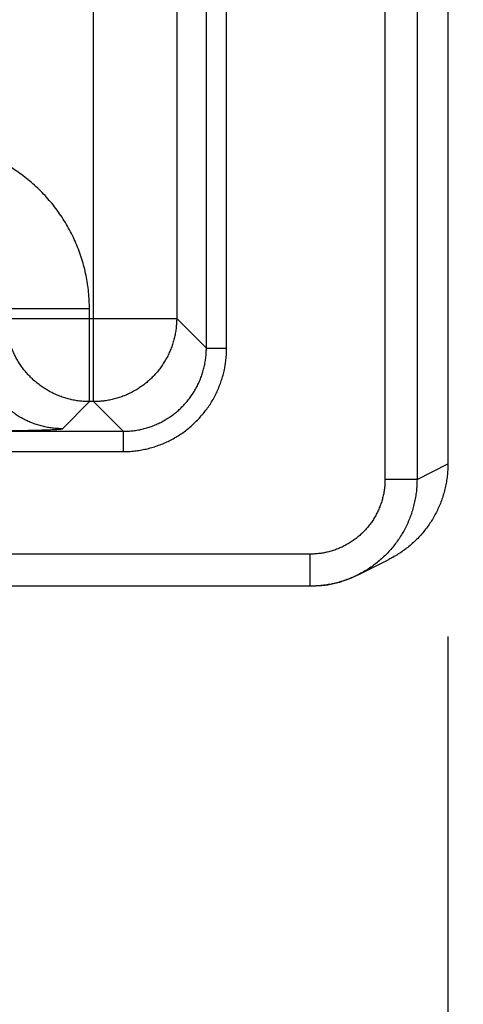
# Model space of a CAD drawing. Header units: inches. Extents: x 0 to 34, y 0 to 22.
# Tile 97 of 120: x 25.754 to 26.17, y 13.745 to 14.668. Entities that reach past the tile are written whole.
import ezdxf

# ---------------------------------------------------------------- set-up
doc = ezdxf.new("R2010")
doc.units = ezdxf.units.IN
doc.header["$LTSCALE"] = 1.87
doc.header["$MEASUREMENT"] = 0
doc.layers.get('0').update_dxf_attribs({"linetype": 'CONTINUOUS'})
doc.layers.add('DIMENSIONS', color=7, linetype='CONTINUOUS')
doc.styles.get("Standard").update_dxf_attribs({"font": 'txt', "width": 0.8})
doc.dimstyles.new('DIMSTYLE_1', dxfattribs={"dimtxt": 0.125, "dimasz": 0.18, "dimexe": 0.18, "dimexo": 0.0625, "dimgap": 0.09, "dimtad": 0, "dimtih": 1, "dimtoh": 1, "dimdec": 3, "dimzin": 4, "dimdsep": 46, "dimtxsty": 'STANDARD', "dimblk": '_FILLED', "dimblk1": '_FILLED', "dimblk2": '_FILLED', "dimcen": 0.09, "dimadec": 0, "dimazin": 0, "dimtp": 0.01, "dimtm": 0.01, "dimtfac": 1, "dimtdec": 3, "dimtofl": 0, "dimtmove": 0, "dimatfit": 3, "dimldrblk": '_FILLED', "dimfxl": 1, "dimtolj": 1, "dimtzin": 4, "dimarcsym": 0})

# ---------------------------------------------------------------- blocks, each defined once
blk = doc.blocks.new('_FILLED')
at = {"color": 0, "linetype": 'BYBLOCK'}
blk.add_solid([(0, 0), (-1, 0.1736), (-1, -0.1736)], dxfattribs=at)
blk = doc.blocks.new('*D8')
at = {"layer": 'DIMENSIONS', "color": 2, "linetype": 'CONTINUOUS'}
for p, q in [((26.90557, 15.01697), (26.90557, 15.37697)), ((25.55707, 15.01697), (27.03057, 15.01697)), ((26.19956, 14.13674), (27.03057, 14.13674)), ((26.90557, 14.13674), (26.90557, 13.77674))]:
    blk.add_line(p, q, dxfattribs=at)
at = {"layer": 'DIMENSIONS', "color": 2, "linetype": 'CONTINUOUS', "xscale": 0.18, "yscale": 0.18, "zscale": 0.18}
for p, rotation in [((26.90557, 15.01697), 270), ((26.90557, 14.13674), 90)]:
    blk.add_blockref('_FILLED', p, dxfattribs=dict(at, rotation=rotation))
at = {"layer": 'DIMENSIONS', "color": 2, "linetype": 'CONTINUOUS', "width": 0.8}
for s, p in [('[', (26.81807, 14.5458)), (']', (27.41807, 14.5458)), ('.880', (26.29307, 14.5458)), ('22.36', (26.91807, 14.5458))]:
    blk.add_text(s, height=0.125, dxfattribs=at).set_placement(p)
blk = doc.blocks.new('*D10')
at = {"layer": 'DIMENSIONS', "color": 2, "linetype": 'CONTINUOUS'}
for p, q in [((25.49457, 14.95447), (25.49457, 13.26141)), ((26.15557, 14.08967), (26.15557, 13.26141)), ((25.49457, 13.38641), (25.13457, 13.38641)), ((26.15557, 13.38641), (26.61242, 13.38641))]:
    blk.add_line(p, q, dxfattribs=at)
at = {"layer": 'DIMENSIONS', "color": 2, "linetype": 'CONTINUOUS', "xscale": 0.18, "yscale": 0.18, "zscale": 0.18}
blk.add_blockref('_FILLED', (25.49457, 13.38641), dxfattribs=at)
at = {"layer": 'DIMENSIONS', "color": 2, "linetype": 'CONTINUOUS', "xscale": 0.18, "yscale": 0.18, "zscale": 0.18, "rotation": 180}
blk.add_blockref('_FILLED', (26.15557, 13.38641), dxfattribs=at)
at = {"layer": 'DIMENSIONS', "color": 2, "linetype": 'CONTINUOUS', "width": 0.8}
for s, p in [('[', (27.19992, 13.32391)), (']', (27.79992, 13.32391)), ('.661', (26.67492, 13.32391)), ('16.79', (27.29992, 13.32391))]:
    blk.add_text(s, height=0.125, dxfattribs=at).set_placement(p)
blk = doc.blocks.new('*D11')
at = {"layer": 'DIMENSIONS', "color": 2, "linetype": 'CONTINUOUS'}
for p, q in [((24.56457, 14.95447), (24.56457, 12.51141)), ((25.49457, 14.95447), (25.49457, 12.51141)), ((24.56457, 12.63641), (24.20457, 12.63641)), ((25.49457, 12.63641), (26.00298, 12.63641))]:
    blk.add_line(p, q, dxfattribs=at)
at = {"layer": 'DIMENSIONS', "color": 2, "linetype": 'CONTINUOUS', "xscale": 0.18, "yscale": 0.18, "zscale": 0.18}
blk.add_blockref('_FILLED', (24.56457, 12.63641), dxfattribs=at)
at = {"layer": 'DIMENSIONS', "color": 2, "linetype": 'CONTINUOUS', "xscale": 0.18, "yscale": 0.18, "zscale": 0.18, "rotation": 180}
blk.add_blockref('_FILLED', (25.49457, 12.63641), dxfattribs=at)
at = {"layer": 'DIMENSIONS', "color": 2, "linetype": 'CONTINUOUS', "width": 0.8}
for s, p in [('[', (26.89048, 12.57391)), (']', (27.49048, 12.57391)), ('7x ', (26.06548, 12.57391)), ('.930', (26.36548, 12.57391)), ('23.62', (26.99048, 12.57391))]:
    blk.add_text(s, height=0.125, dxfattribs=at).set_placement(p)
blk = doc.blocks.new('*D21')
at = {"layer": 'DIMENSIONS', "color": 2, "linetype": 'CONTINUOUS'}
for p, q in [((25.71003, 16.17197), (27.78057, 16.17197)), ((27.65557, 16.17197), (27.65557, 15.42851)), ((27.65557, 14.13674), (27.65557, 15.17851)), ((26.18545, 14.13674), (27.78057, 14.13674))]:
    blk.add_line(p, q, dxfattribs=at)
at = {"layer": 'DIMENSIONS', "color": 2, "linetype": 'CONTINUOUS', "xscale": 0.18, "yscale": 0.18, "zscale": 0.18}
for p, rotation in [((27.65557, 16.17197), 90), ((27.65557, 14.13674), 270)]:
    blk.add_blockref('_FILLED', p, dxfattribs=dict(at, rotation=rotation))
at = {"layer": 'DIMENSIONS', "color": 2, "linetype": 'CONTINUOUS', "width": 0.8}
for s, p in [('[', (27.66807, 15.24101)), (']', (28.16807, 15.24101)), ('2.035', (27.04307, 15.24101)), ('51.7', (27.76807, 15.24101))]:
    blk.add_text(s, height=0.125, dxfattribs=at).set_placement(p)

msp = doc.modelspace()

# ---------------------------------------------------------------- linework, layer by layer
at = {"color": 7, "linetype": 'CONTINUOUS'}
for p, q in [((26.09661, 17.5052), (26.09661, 14.23675)), ((26.1266, 17.5052), (26.1266, 14.23675)), ((26.15557, 17.49075), (26.15557, 14.2512)), ((25.82344, 14.30962), (25.82344, 17.43233)), ((25.92924, 14.35979), (25.92924, 17.38216)), ((25.94824, 14.35979), (25.94824, 17.38216)), ((25.90143, 17.35434), (25.90143, 14.38761)), ((25.8197, 14.39663), (25.74171, 14.39663)), ((25.8197, 14.30962), (25.8197, 14.39663)), ((25.74171, 14.38761), (25.90143, 14.38761)), ((25.90143, 14.38761), (25.92924, 14.35979)), ((25.92924, 14.35979), (25.94824, 14.35979)), ((25.79433, 14.28425), (25.8197, 14.30962)), ((25.82344, 14.30962), (25.8197, 14.30962)), ((25.82344, 14.30962), (25.85126, 14.2818)), ((18.46088, 14.2818), (25.85126, 14.2818)), ((25.85126, 14.2818), (25.85126, 14.2628)), ((18.46088, 14.2628), (25.85126, 14.2628)), ((26.1266, 14.23675), (26.15557, 14.25123)), ((26.1266, 14.23675), (26.09661, 14.23675)), ((26.02659, 14.16674), (25.74288, 14.16674)), ((26.02659, 14.13674), (26.02659, 14.16674)), ((26.07132, 14.1473), (26.10029, 14.16178)), ((26.0698, 14.14655), (26.07132, 14.1473)), ((26.02659, 14.13674), (25.74306, 14.13674)), ((26.02659, 14.13674), (26.0317, 14.13687))]:
    msp.add_line(p, q, dxfattribs=at)
msp.add_lwpolyline([(26.0317, 14.13687), (26.03733, 14.13732), (26.04292, 14.13808), (26.04847, 14.13916), (26.05395, 14.14055), (26.05934, 14.14225), (26.06463, 14.14425), (26.0698, 14.14655)], dxfattribs=at)
for points, knots in [([(25.8197, 14.39663), (25.8197, 14.39924), (25.81957, 14.40448), (25.81898, 14.41232), (25.81799, 14.42015), (25.8166, 14.42793), (25.81481, 14.43565), (25.81264, 14.44327), (25.81008, 14.45077), (25.80715, 14.45812), (25.80385, 14.46531), (25.80018, 14.47232), (25.79617, 14.47914), (25.79182, 14.48575), (25.78714, 14.49213), (25.78213, 14.49827), (25.77683, 14.50414), (25.77123, 14.50973), (25.76536, 14.51504), (25.75923, 14.52004), (25.75285, 14.52472), (25.74624, 14.52908), (25.73942, 14.53309), (25.7324, 14.53675), (25.72521, 14.54005), (25.71786, 14.54298), (25.71036, 14.54554), (25.70275, 14.54772), (25.69503, 14.5495), (25.68724, 14.55089), (25.67942, 14.55188), (25.67157, 14.55247), (25.66634, 14.55261), (25.66373, 14.55261)], [0, 0, 0, 0, 0.031978, 0.064087, 0.096295, 0.128575, 0.160898, 0.193237, 0.225563, 0.257858, 0.290134, 0.322405, 0.354686, 0.386978, 0.419275, 0.451571, 0.483861, 0.516149, 0.548439, 0.580735, 0.613033, 0.645326, 0.677606, 0.709877, 0.742153, 0.774448, 0.806774, 0.839112, 0.871434, 0.903711, 0.935916, 0.968021, 1, 1, 1, 1]), ([(25.8197, 14.30962), (25.81813, 14.30962), (25.81499, 14.30971), (25.81029, 14.31014), (25.80563, 14.31085), (25.80101, 14.31185), (25.79647, 14.31312), (25.79201, 14.31466), (25.78765, 14.31646), (25.78341, 14.31853), (25.77931, 14.32085), (25.77534, 14.32342), (25.77155, 14.32622), (25.76792, 14.32924), (25.76449, 14.33247), (25.76126, 14.33591), (25.75824, 14.33954), (25.75545, 14.34334), (25.75289, 14.3473), (25.75058, 14.35141), (25.74852, 14.35565), (25.74671, 14.36002), (25.74518, 14.36448), (25.74392, 14.36901), (25.74294, 14.37361), (25.74223, 14.37825), (25.74181, 14.38292), (25.74171, 14.38604), (25.74171, 14.38761)], [0, 0, 0, 0, 0.038492, 0.076987, 0.115483, 0.15398, 0.192477, 0.230975, 0.269473, 0.30797, 0.346466, 0.384963, 0.423462, 0.461967, 0.50047, 0.538966, 0.577454, 0.615936, 0.654412, 0.692893, 0.731401, 0.769926, 0.808421, 0.846854, 0.88521, 0.923499, 0.961747, 1, 1, 1, 1]), ([(25.90143, 14.38761), (25.90143, 14.38603), (25.90133, 14.38289), (25.9009, 14.37819), (25.90019, 14.37353), (25.8992, 14.36892), (25.89793, 14.36437), (25.89639, 14.35991), (25.89458, 14.35556), (25.89251, 14.35132), (25.89019, 14.34721), (25.88763, 14.34325), (25.88483, 14.33945), (25.88181, 14.33583), (25.87857, 14.33239), (25.87513, 14.32916), (25.87151, 14.32615), (25.86771, 14.32335), (25.86374, 14.3208), (25.85963, 14.31848), (25.85539, 14.31642), (25.85103, 14.31462), (25.84657, 14.31308), (25.84203, 14.31182), (25.83743, 14.31084), (25.83279, 14.31014), (25.82812, 14.30971), (25.825, 14.30962), (25.82344, 14.30962)], [0, 0, 0, 0, 0.038492, 0.076987, 0.115483, 0.15398, 0.192477, 0.230975, 0.269473, 0.30797, 0.346466, 0.384963, 0.423462, 0.461967, 0.50047, 0.538966, 0.577454, 0.615936, 0.654412, 0.692893, 0.731401, 0.769926, 0.808421, 0.846854, 0.88521, 0.923499, 0.961747, 1, 1, 1, 1]), ([(25.79433, 14.28425), (25.79276, 14.28425), (25.78962, 14.28434), (25.78493, 14.28477), (25.78027, 14.28548), (25.77566, 14.28647), (25.77112, 14.28774), (25.76667, 14.28928), (25.76231, 14.29108), (25.75807, 14.29315), (25.75397, 14.29546), (25.75001, 14.29802), (25.74621, 14.30082), (25.74259, 14.30383), (25.73916, 14.30707), (25.73593, 14.3105), (25.73291, 14.31412), (25.73012, 14.31791), (25.72756, 14.32187), (25.72524, 14.32598), (25.72318, 14.33022), (25.72138, 14.33457), (25.71984, 14.33902), (25.71857, 14.34356), (25.71758, 14.34817), (25.71687, 14.35283), (25.71644, 14.35753), (25.71635, 14.36067), (25.71634, 14.36224)], [0, 0, 0, 0, 0.038458, 0.076917, 0.115377, 0.153837, 0.192298, 0.23076, 0.269222, 0.307684, 0.346147, 0.38461, 0.423074, 0.461537, 0.500001, 0.538465, 0.576928, 0.615392, 0.653855, 0.692318, 0.73078, 0.769242, 0.807703, 0.846164, 0.884624, 0.923083, 0.961542, 1, 1, 1, 1]), ([(25.85126, 14.2818), (25.85283, 14.2818), (25.85597, 14.28189), (25.86067, 14.28232), (25.86533, 14.28303), (25.86995, 14.28402), (25.87449, 14.28529), (25.87895, 14.28683), (25.8833, 14.28863), (25.88754, 14.2907), (25.89165, 14.29301), (25.8956, 14.29557), (25.8994, 14.29836), (25.90301, 14.30138), (25.90644, 14.30461), (25.90967, 14.30804), (25.91268, 14.31165), (25.91547, 14.31544), (25.91803, 14.3194), (25.92035, 14.3235), (25.92241, 14.32774), (25.92422, 14.3321), (25.92576, 14.33655), (25.92702, 14.3411), (25.92801, 14.34571), (25.92872, 14.35037), (25.92915, 14.35507), (25.92924, 14.35822), (25.92924, 14.35979)], [0, 0, 0, 0, 0.03849, 0.076984, 0.115475, 0.153963, 0.192448, 0.230929, 0.269404, 0.307871, 0.346327, 0.384772, 0.423204, 0.461625, 0.500038, 0.538446, 0.576855, 0.615271, 0.653699, 0.692142, 0.730601, 0.769071, 0.807551, 0.846035, 0.884525, 0.923017, 0.961512, 1, 1, 1, 1]), ([(25.85126, 14.2628), (25.85305, 14.2628), (25.85666, 14.2629), (25.86206, 14.26335), (25.86744, 14.26411), (25.87279, 14.26517), (25.87807, 14.26653), (25.88326, 14.26818), (25.88836, 14.27012), (25.89333, 14.27235), (25.89817, 14.27484), (25.90286, 14.27761), (25.9074, 14.28064), (25.91175, 14.28391), (25.91591, 14.28743), (25.91987, 14.29117), (25.92362, 14.29513), (25.92713, 14.2993), (25.93041, 14.30365), (25.93343, 14.30818), (25.9362, 14.31287), (25.9387, 14.31771), (25.94092, 14.32269), (25.94286, 14.32778), (25.94452, 14.33298), (25.94588, 14.33826), (25.94693, 14.3436), (25.94769, 14.34899), (25.94814, 14.35439), (25.94824, 14.35799), (25.94824, 14.35979)], [0, 0, 0, 0, 0.035408, 0.070974, 0.106655, 0.142413, 0.178211, 0.21401, 0.249778, 0.285517, 0.321249, 0.356991, 0.392746, 0.428505, 0.46426, 0.500011, 0.535761, 0.571516, 0.607275, 0.64303, 0.678772, 0.714504, 0.750244, 0.786009, 0.821805, 0.857598, 0.893352, 0.92903, 0.964593, 1, 1, 1, 1]), ([(25.65635, 14.28188), (25.65871, 14.28188), (25.66344, 14.28188), (25.67052, 14.28189), (25.67759, 14.28191), (25.68462, 14.28193), (25.69158, 14.28196), (25.69844, 14.28199), (25.70519, 14.28204), (25.71181, 14.28208), (25.71827, 14.28214), (25.72457, 14.28219), (25.73068, 14.28226), (25.7366, 14.28233), (25.7423, 14.2824), (25.74777, 14.28248), (25.753, 14.28257), (25.75796, 14.28266), (25.76265, 14.28275), (25.76706, 14.28285), (25.77117, 14.28295), (25.77497, 14.28306), (25.77845, 14.28317), (25.7816, 14.28328), (25.78442, 14.28339), (25.7869, 14.28351), (25.78902, 14.28362), (25.79079, 14.28374), (25.79219, 14.28386), (25.79325, 14.28397), (25.7939, 14.2841), (25.79426, 14.28417), (25.79433, 14.28425)], [0, 0, 0, 0, 0.051301, 0.102675, 0.153932, 0.204888, 0.255357, 0.305153, 0.354099, 0.40205, 0.4489, 0.494547, 0.538887, 0.581792, 0.623135, 0.662801, 0.700685, 0.736686, 0.770713, 0.802678, 0.832486, 0.860049, 0.885296, 0.908172, 0.928618, 0.946585, 0.96202, 0.974868, 0.985088, 0.992667, 0.997614, 1, 1, 1, 1]), ([(26.15557, 14.2512), (26.15557, 14.24934), (26.15547, 14.24561), (26.15499, 14.24003), (26.15421, 14.23447), (26.15312, 14.22897), (26.15171, 14.22353), (26.15001, 14.21818), (26.14801, 14.21293), (26.14571, 14.20781), (26.14313, 14.20282), (26.14028, 14.19798), (26.13716, 14.19331), (26.13378, 14.18883), (26.13016, 14.18454), (26.1263, 14.18046), (26.12222, 14.1766), (26.11793, 14.17298), (26.11344, 14.16961), (26.10877, 14.16649), (26.10437, 14.1639), (26.10151, 14.16239), (26.10029, 14.16178)], [0, 0, 0, 0, 0.050469, 0.101121, 0.151761, 0.202422, 0.253158, 0.303878, 0.354562, 0.405296, 0.45601, 0.506682, 0.557415, 0.608142, 0.658822, 0.709559, 0.760291, 0.810956, 0.861644, 0.912344, 0.96302, 1, 1, 1, 1]), ([(26.09661, 14.23675), (26.09661, 14.2353), (26.09652, 14.23238), (26.09611, 14.22802), (26.09542, 14.22368), (26.09447, 14.21938), (26.09324, 14.21514), (26.09175, 14.21099), (26.09, 14.20695), (26.088, 14.20302), (26.08576, 14.19923), (26.08328, 14.19558), (26.08058, 14.1921), (26.07767, 14.18879), (26.07455, 14.18568), (26.07124, 14.18276), (26.06776, 14.18006), (26.06411, 14.17759), (26.06032, 14.17534), (26.05639, 14.17335), (26.05235, 14.1716), (26.0482, 14.17011), (26.04396, 14.16888), (26.03966, 14.16792), (26.03532, 14.16724), (26.03095, 14.16683), (26.02804, 14.16674), (26.02659, 14.16674)], [0, 0, 0, 0, 0.03964, 0.079474, 0.119444, 0.159497, 0.199584, 0.239656, 0.279695, 0.319724, 0.359767, 0.399825, 0.439887, 0.479944, 0.519997, 0.560055, 0.600119, 0.640181, 0.68023, 0.720266, 0.760311, 0.800388, 0.840479, 0.880537, 0.920511, 0.960351, 1, 1, 1, 1]), ([(26.1266, 14.23675), (26.1266, 14.23488), (26.1265, 14.23114), (26.12603, 14.22554), (26.12524, 14.21998), (26.12415, 14.21447), (26.12274, 14.20903), (26.12104, 14.20368), (26.11903, 14.19844), (26.11674, 14.19331), (26.11416, 14.18833), (26.11131, 14.18349), (26.10819, 14.17883), (26.10482, 14.17435), (26.1012, 14.17006), (26.09734, 14.16599), (26.09327, 14.16214), (26.08898, 14.15852), (26.0845, 14.15515), (26.07984, 14.15203), (26.07543, 14.14943), (26.07255, 14.14791), (26.07132, 14.1473)], [0, 0, 0, 0, 0.050687, 0.101387, 0.152088, 0.202788, 0.253486, 0.304183, 0.354876, 0.405564, 0.45624, 0.506903, 0.557552, 0.60819, 0.658819, 0.709442, 0.760062, 0.810681, 0.861304, 0.911938, 0.962589, 1, 1, 1, 1]), ([(26.06995, 14.14662), (26.06828, 14.14582), (26.06488, 14.1443), (26.05965, 14.1423), (26.0543, 14.1406), (26.04886, 14.1392), (26.04336, 14.1381), (26.0378, 14.13731), (26.03398, 14.13699), (26.03203, 14.13689), (26.03195, 14.13688)], [0, 0, 0, 0, 0.140685, 0.282855, 0.425033, 0.567218, 0.709411, 0.851611, 0.99381, 1, 1, 1, 1]), ([(26.07132, 14.1473), (26.07088, 14.14708), (26.07042, 14.14685), (26.06997, 14.14663), (26.06995, 14.14662)], [0, 0, 0, 0, 0.962103, 1, 1, 1, 1])]:
    msp.add_open_spline(points, degree=3, knots=knots, dxfattribs=at)
msp.add_open_spline([(26.03195, 14.13688), (26.03017, 14.13679), (26.02838, 14.13674), (26.02659, 14.13674)], degree=3, dxfattribs=at)

# ---------------------------------------------------------------- dimensions: what is measured, and where the dimension line sits
at = {"layer": 'DIMENSIONS', "color": 2, "linetype": 'CONTINUOUS'}
for base, p1, p2, angle, picture, middle in [((27.65557, 16.17197), (26.18545, 14.13674), (25.71003, 16.17197), 90, '*D21', (27.65557, 15.30351)), ((26.90557, 15.01697), (26.19956, 14.13674), (25.55707, 15.01697), 90, '*D8', (26.90557, 14.6083)), ((25.49457, 13.38641), (26.15557, 14.08967), (25.49457, 14.95447), 180, '*D10', (27.28742, 13.38641))]:
    dim = msp.add_linear_dim(base=base, p1=p1, p2=p2, angle=angle, dimstyle='DIMSTYLE_1', dxfattribs=at)
    dim.commit()
    dim.dimension.update_dxf_attribs({"geometry": picture, "text_midpoint": middle, "dimtype": 160})
dim = msp.add_linear_dim(base=(24.56457, 12.63641), p1=(25.49457, 14.95447), p2=(24.56457, 14.95447), angle=180, text='7x <>', dimstyle='DIMSTYLE_1', dxfattribs=at)
dim.commit()
dim.dimension.update_dxf_attribs({"geometry": '*D11', "text_midpoint": (26.82798, 12.63641), "dimtype": 160})

doc.saveas('drawing.dxf')
